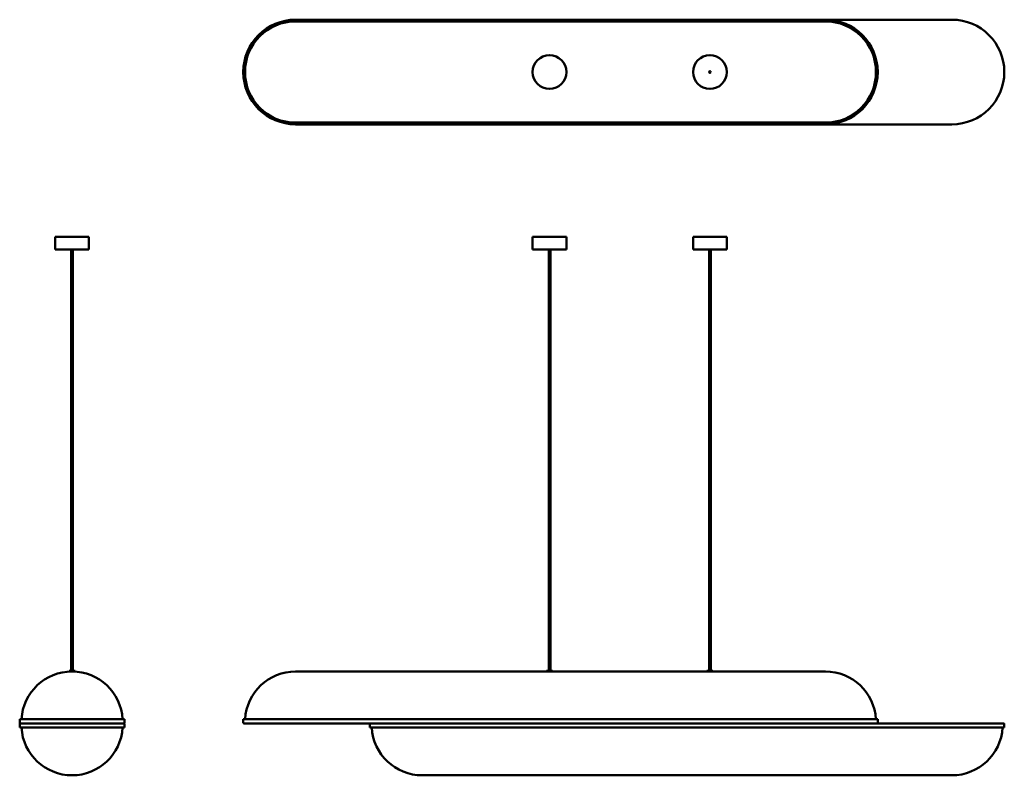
# Model space of a CAD drawing. Header units: inches. Extents: x 20.6 to 66.5, y 11 to 46.3.
import ezdxf

# ---------------------------------------------------------------- set-up
doc = ezdxf.new("R2010")
doc.units = ezdxf.units.IN
doc.header["$MEASUREMENT"] = 0
doc.layers.add('Visible (ANSI)', color=7, linetype='Continuous', lineweight=50)

msp = doc.modelspace()

# ---------------------------------------------------------------- linework, layer by layer
at = {"layer": 'Visible (ANSI)'}
for p, q in [((58.134, 46.262), (33.43, 46.262)), ((33.43, 46.203), (58.134, 46.203)), ((58.134, 46.183), (33.43, 46.183)), ((64.04, 46.262), (58.134, 46.262)), ((33.43, 41.459), (58.134, 41.459)), ((58.134, 41.439), (33.43, 41.439)), ((33.43, 41.38), (58.134, 41.38)), ((58.134, 41.38), (64.04, 41.38)), ((23.788, 36.132), (22.213, 36.132)), ((22.213, 35.541), (22.213, 36.132)), ((23.788, 35.541), (23.788, 36.132)), ((46.057, 36.132), (44.483, 36.132)), ((44.483, 35.541), (44.483, 36.132)), ((46.057, 35.541), (46.057, 36.132)), ((53.538, 36.132), (51.963, 36.132)), ((51.963, 35.541), (51.963, 36.132)), ((53.538, 35.541), (53.538, 36.132)), ((23.788, 35.541), (22.213, 35.541)), ((22.961, 15.889), (22.961, 35.541)), ((23.04, 15.889), (23.04, 35.541)), ((46.057, 35.541), (44.483, 35.541)), ((45.231, 15.889), (45.231, 35.541)), ((45.309, 15.889), (45.309, 35.541)), ((53.538, 35.541), (51.963, 35.541)), ((52.711, 15.889), (52.711, 35.541)), ((52.79, 15.889), (52.79, 35.541)), ((22.865, 15.889), (22.861, 15.886)), ((23.141, 15.886), (22.861, 15.886)), ((22.861, 15.856), (22.861, 15.886)), ((23.141, 15.856), (22.861, 15.856)), ((22.865, 15.889), (23.137, 15.889)), ((23.137, 15.889), (23.141, 15.886)), ((23.141, 15.856), (23.141, 15.886)), ((45.13, 15.856), (33.43, 15.856)), ((45.134, 15.889), (45.13, 15.886)), ((45.41, 15.886), (45.13, 15.886)), ((45.13, 15.856), (45.13, 15.886)), ((45.41, 15.856), (45.13, 15.856)), ((45.134, 15.889), (45.406, 15.889)), ((45.406, 15.889), (45.41, 15.886)), ((45.41, 15.856), (45.41, 15.886)), ((52.611, 15.856), (45.41, 15.856)), ((52.615, 15.889), (52.611, 15.886)), ((52.89, 15.886), (52.611, 15.886)), ((52.611, 15.856), (52.611, 15.886)), ((52.89, 15.856), (52.611, 15.856)), ((52.615, 15.889), (52.886, 15.889)), ((52.886, 15.889), (52.89, 15.886)), ((52.89, 15.856), (52.89, 15.886)), ((58.134, 15.856), (52.89, 15.856)), ((20.56, 13.474), (20.56, 13.632)), ((25.442, 13.632), (20.56, 13.632)), ((20.56, 13.395), (20.56, 13.238)), ((25.402, 13.435), (20.599, 13.435)), ((25.442, 13.474), (25.442, 13.632)), ((25.442, 13.395), (25.442, 13.238)), ((33.43, 13.632), (30.989, 13.632)), ((30.989, 13.474), (30.989, 13.632)), ((33.43, 13.435), (31.028, 13.435)), ((33.43, 13.632), (58.134, 13.632)), ((33.43, 13.435), (58.134, 13.435)), ((36.894, 13.395), (36.894, 13.238)), ((64.04, 13.435), (39.335, 13.435)), ((60.575, 13.632), (58.134, 13.632)), ((60.575, 13.474), (60.575, 13.632)), ((64.04, 13.435), (66.441, 13.435)), ((66.481, 13.395), (66.481, 13.238)), ((20.56, 13.238), (25.442, 13.238)), ((36.894, 13.238), (39.335, 13.238)), ((64.04, 13.238), (39.335, 13.238)), ((64.04, 13.238), (66.481, 13.238)), ((39.335, 11.013), (64.04, 11.013))]:
    msp.add_line(p, q, dxfattribs=at)
for centre, radius in [((45.27, 43.821), 0.787), ((52.75, 43.821), 0.787), ((52.75, 43.821), 0.0394)]:
    msp.add_circle(centre, radius, dxfattribs=at)
for centre, radius, start, end in [((33.43, 43.821), 2.441, 90, 270), ((33.43, 43.821), 2.382, 90, 270), ((33.43, 43.821), 2.362, 90, 270), ((58.134, 43.821), 2.441, 270, 90), ((58.134, 43.821), 2.382, 270, 90), ((58.134, 43.821), 2.362, 270, 90), ((64.04, 43.821), 2.441, 270, 90), ((23.001, 13.494), 2.362, 3.3442, 176.6558), ((33.43, 13.494), 2.362, 90, 176.6558), ((58.134, 13.494), 2.362, 3.3442, 90), ((20.599, 13.474), 0.0394, 180, 270), ((20.599, 13.395), 0.0394, 90, 180), ((25.402, 13.474), 0.0394, 270, 0), ((25.402, 13.395), 0.0394, 0, 90), ((31.028, 13.474), 0.0394, 180, 270), ((36.933, 13.395), 0.0394, 90, 180), ((60.536, 13.474), 0.0394, 270, 0), ((66.441, 13.395), 0.0394, 0, 90), ((23.001, 13.376), 2.362, 183.3442, 356.6558), ((39.335, 13.376), 2.362, 183.3442, 270), ((64.04, 13.376), 2.362, 270, 356.6558)]:
    msp.add_arc(centre, radius, start, end, dxfattribs=at)

doc.saveas('drawing.dxf')
